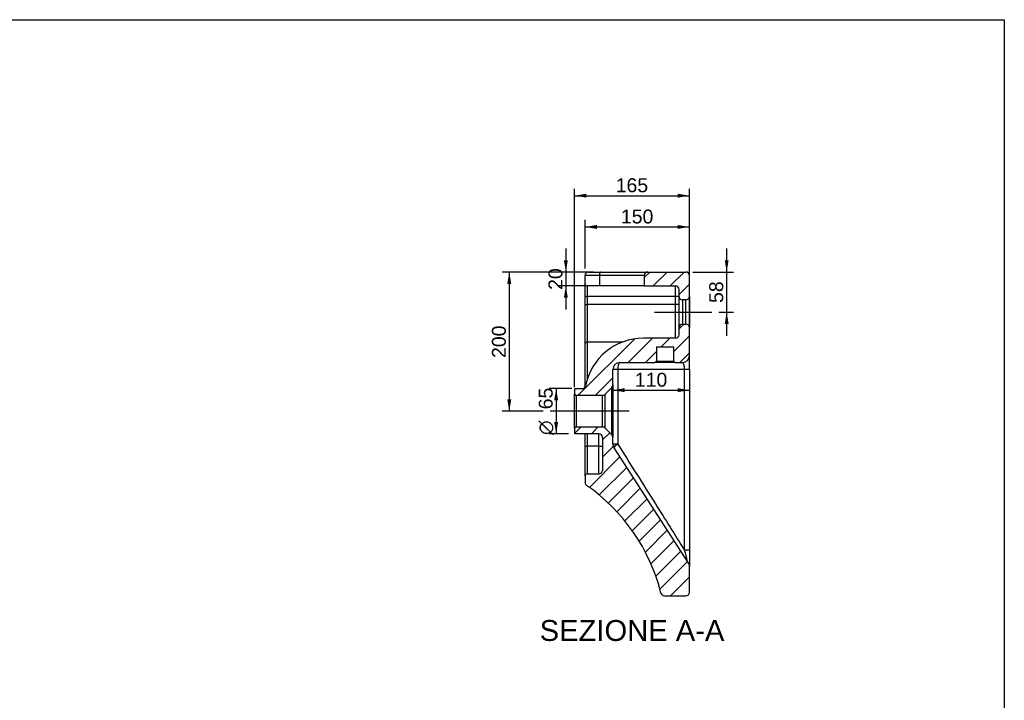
# Model space of a CAD drawing. Header units: millimetres. Extents: x 11 to 305, y 7 to 203.
# Tile 2 of 2: x 143 to 284, y 105 to 203. Entities that reach past the tile are written whole.
import ezdxf
from ezdxf.enums import TextEntityAlignment as Align
from ezdxf.lldxf.tags import DXFTag

# ---------------------------------------------------------------- set-up
doc = ezdxf.new("R2010")
doc.units = ezdxf.units.MM
for name, color, linetype in [('1', 7, 'Continuous'), ('Default', 7, 'Continuous'), ('LAVABO_BUTTERFLY', 7, 'Continuous')]:
    doc.layers.add(name, color=color, linetype=linetype)
doc.styles.add('SEACAD_Arial', font='arial.ttf')
doc.styles.add('SEACAD_Solid_Edge_ANSI1_Symbols', font='semeca1.ttf')
tags = doc.linetypes.add('CENTER2', pattern=[28.575000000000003, 19.05, -3.175, 3.175, -3.175]).pattern_tags.tags
tags[10:11] = [DXFTag(74, 4), DXFTag(75, 0), DXFTag(340, '0'), DXFTag(46, 0.0), DXFTag(50, 0.0), DXFTag(44, 0.0), DXFTag(45, 0.0)]
tags[8:9] = [DXFTag(74, 4), DXFTag(75, 0), DXFTag(340, '0'), DXFTag(46, 0.0), DXFTag(50, 0.0), DXFTag(44, 0.0), DXFTag(45, 0.0)]
tags[6:7] = [DXFTag(74, 4), DXFTag(75, 0), DXFTag(340, '0'), DXFTag(46, 0.0), DXFTag(50, 0.0), DXFTag(44, 0.0), DXFTag(45, 0.0)]
tags[4:5] = [DXFTag(74, 4), DXFTag(75, 0), DXFTag(340, '0'), DXFTag(46, 0.0), DXFTag(50, 0.0), DXFTag(44, 0.0), DXFTag(45, 0.0)]
doc.dimstyles.new('ISO_PALLINATURA', dxfattribs={"dimtxt": 2, "dimasz": 1.7, "dimexe": 1, "dimexo": 1, "dimgap": 1, "dimtad": 1, "dimlfac": 10, "dimtxsty": 'SEACAD_Arial', "dimblk1": '_SE_FILLED', "dimblk2": '_SE_FILLED', "dimsah": 1, "dimcen": 1, "dimadec": 0, "dimazin": 0, "dimtfac": 1, "dimtmove": 0, "dimatfit": 3, "dimfxl": 1, "dimtolj": 1, "dimarcsym": 0})
pattern_1 = [(45.00000936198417, (0, 0), (-1.237437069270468, 1.237436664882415), [])]

# ---------------------------------------------------------------- blocks, each defined once
blk = doc.blocks.new('SEANNOT_GROUP2')
at = {"layer": 'Default', "color": 7, "linetype": 'CENTER2'}
blk.add_line((230.456579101, 146.5931120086), (219.1101324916, 146.5931120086), dxfattribs=at)
blk = doc.blocks.new('SEANNOT_GROUP3')
at = {"layer": 'Default', "color": 7, "linetype": 'CENTER2'}
blk.add_line((234.1101324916, 160.8431120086), (242.3226173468, 160.8431120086), dxfattribs=at)
blk = doc.blocks.new('SE6')
at = {"layer": 'LAVABO_BUTTERFLY', "linetype": 'Continuous'}
h = blk.add_hatch(dxfattribs=at)
h.set_pattern_fill('ANSI31', scale=0.5511811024, angle=9.362e-06, style=0)
h.set_pattern_definition(pattern_1)
edge = h.paths.add_edge_path()
edge.add_line((238.6101324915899, 166.5931120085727), (233.1101324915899, 166.5931120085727))
edge.add_arc((233.1101324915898, 166.0931120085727), 0.5, 90, 180)
edge.add_line((232.6101324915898, 166.0931120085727), (232.6101324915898, 164.5931120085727))
edge.add_line((232.6101324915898, 164.5931120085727), (237.1101324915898, 164.5931120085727))
edge.add_arc((237.1101324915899, 164.0931120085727), 0.5, 0, 90, ccw=False)
edge.add_line((237.6101324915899, 164.0931120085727), (237.6101324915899, 163.0931120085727))
edge.add_arc((238.1101324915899, 163.0931120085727), 0.5, 180, 270)
edge.add_line((238.1101324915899, 162.5931120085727), (238.6101324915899, 162.5931120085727))
edge.add_arc((238.6101324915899, 163.0931120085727), 0.5, 270, 360)
edge.add_line((239.1101324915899, 163.0931120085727), (239.1101324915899, 166.0931120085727))
edge.add_arc((238.6101324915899, 166.0931120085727), 0.5, 0, 90)
h = blk.add_hatch(dxfattribs=at)
h.set_pattern_fill('ANSI31', scale=0.5511811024, angle=9.362e-06, style=0)
h.set_pattern_definition(pattern_1)
edge = h.paths.add_edge_path()
edge.add_line((222.6101324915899, 149.7431120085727), (222.6101324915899, 149.0431120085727))
edge.add_arc((222.8101324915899, 149.0431120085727), 0.2, 180, 270)
edge.add_line((222.8101324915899, 148.8431120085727), (226.6030257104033, 148.8431120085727))
edge.add_arc((226.6030257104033, 149.3431120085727), 0.5, 270, 315)
edge.add_line((226.9565791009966, 148.9895586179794), (227.9636858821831, 149.9966653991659))
edge.add_arc((227.6101324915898, 150.3502187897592), 0.5, 315.0000000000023, 360)
edge.add_line((228.1101324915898, 150.3502187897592), (228.1101324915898, 152.5931120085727))
edge.add_arc((229.1101324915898, 152.5931120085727), 1, 90, 180, ccw=False)
edge.add_line((229.1101324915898, 153.5931120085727), (234.1601324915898, 153.5931120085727))
edge.add_arc((234.1601324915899, 153.7931120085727), 0.2, 270, 360)
edge.add_line((234.3601324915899, 153.7931120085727), (234.3601324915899, 155.8431120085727))
edge.add_line((234.3601324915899, 155.8431120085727), (236.8601324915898, 155.8431120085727))
edge.add_line((236.8601324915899, 155.8431120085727), (236.8601324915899, 153.7931120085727))
edge.add_arc((237.0601324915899, 153.7931120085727), 0.2, 180, 270)
edge.add_line((237.0601324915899, 153.5931120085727), (238.1101324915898, 153.5931120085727))
edge.add_arc((238.1101324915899, 154.5931120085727), 1, 270, 360)
edge.add_line((239.1101324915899, 154.5931120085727), (239.1101324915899, 158.5931120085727))
edge.add_arc((238.6101324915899, 158.5931120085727), 0.5, 0, 90)
edge.add_line((238.6101324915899, 159.0931120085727), (238.1101324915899, 159.0931120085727))
edge.add_arc((238.1101324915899, 158.5931120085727), 0.5, 90, 180)
edge.add_line((237.6101324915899, 158.5931120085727), (237.6101324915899, 157.5931120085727))
edge.add_arc((237.1101324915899, 157.5931120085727), 0.5, 270, 360, ccw=False)
edge.add_line((237.1101324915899, 157.0931120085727), (232.5177183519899, 157.0931120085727))
edge.add_arc((232.5177183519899, 148.5931120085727), 8.5, 90, 168.7877285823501)
edge.add_arc((223.6894965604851, 150.3431120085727), 0.5, 270, 348.78772858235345, ccw=False)
edge.add_line((223.6894965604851, 149.8431120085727), (222.7101324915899, 149.8431120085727))
edge.add_arc((222.7101324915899, 149.7431120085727), 0.1, 90, 180)
h = blk.add_hatch(dxfattribs=at)
h.set_pattern_fill('ANSI31', scale=0.5511811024, angle=9.362e-06, style=0)
h.set_pattern_definition(pattern_1)
edge = h.paths.add_edge_path()
edge.add_line((235.5029777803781, 120.0931120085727), (238.6101324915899, 120.0931120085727))
edge.add_arc((238.6101324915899, 120.5931120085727), 0.5, 270, 360)
edge.add_line((239.1101324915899, 120.5931120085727), (239.1101324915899, 124.2973334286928))
edge.add_arc((238.1101324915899, 124.2973334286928), 1, 0, 32.90451860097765)
edge.add_line((238.949709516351, 124.8405740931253), (228.2705554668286, 141.3451787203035))
edge.add_arc((229.1101324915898, 141.888419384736), 1, 180, 212.904518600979, ccw=False)
edge.add_line((228.1101324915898, 141.888419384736), (228.1101324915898, 142.8360052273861))
edge.add_arc((227.6101324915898, 142.8360052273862), 0.5, 0, 44.9999999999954)
edge.add_line((227.9636858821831, 143.1895586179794), (226.9565791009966, 144.1966653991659))
edge.add_arc((226.6030257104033, 143.8431120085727), 0.5, 45, 90)
edge.add_line((226.6030257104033, 144.3431120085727), (222.8101324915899, 144.3431120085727))
edge.add_arc((222.8101324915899, 144.1431120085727), 0.2, 90, 180)
edge.add_line((222.6101324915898, 144.1431120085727), (222.6101324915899, 143.4431120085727))
edge.add_arc((222.7101324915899, 143.4431120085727), 0.1, 180, 270)
edge.add_line((222.7101324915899, 143.3431120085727), (226.1101324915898, 143.3431120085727))
edge.add_arc((226.1101324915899, 142.8431120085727), 0.5, 0, 90, ccw=False)
edge.add_line((226.6101324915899, 142.8431120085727), (226.6101324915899, 138.0931120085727))
edge.add_arc((226.1101324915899, 138.0931120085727), 0.5, 270, 360, ccw=False)
edge.add_line((226.1101324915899, 137.5931120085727), (224.4101324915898, 137.5931120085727))
edge.add_arc((224.4101324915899, 137.2931120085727), 0.3, 90, 180)
edge.add_line((224.1101324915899, 137.2931120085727), (224.1101324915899, 136.3559970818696))
edge.add_arc((224.6101324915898, 136.3559970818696), 0.5, 180, 235.1909545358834)
edge.add_arc((209.0267991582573, 113.9420703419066), 26.79879831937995, 14.101394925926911, 55.19095453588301, ccw=False)
edge.add_arc((235.5029777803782, 120.5931120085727), 0.5, 194.1013949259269, 269.9999999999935)
at = {"layer": 'LAVABO_BUTTERFLY', "color": 7, "linetype": 'Continuous'}
for p, q in [((226.1681789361, 166.0931120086), (224.1101324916, 166.0931120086)), ((224.1101324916, 164.8931120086), (224.1101324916, 166.0931120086)), ((224.6101324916, 166.5931120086), (226.3251711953, 166.5931120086)), ((232.6101324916, 166.0931120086), (226.1681789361, 166.0931120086)), ((226.1681789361, 166.0931120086), (226.1681789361, 164.5931120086)), ((226.3251711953, 166.5931120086), (233.1101324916, 166.5931120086)), ((232.6101324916, 166.0931120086), (232.6101324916, 164.5931120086)), ((233.1101324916, 166.5931120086), (238.6101324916, 166.5931120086)), ((239.1101324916, 163.0931120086), (239.1101324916, 166.0931120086)), ((224.1101324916, 163.1699459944), (224.1101324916, 164.8931120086)), ((224.4101324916, 164.5931120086), (224.4101324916, 163.0931120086)), ((226.1681789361, 164.5931120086), (224.4101324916, 164.5931120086)), ((232.6101324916, 164.5931120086), (226.1681789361, 164.5931120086)), ((232.6101324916, 164.5931120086), (237.1101324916, 164.5931120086)), ((237.1101324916, 163.0931120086), (237.1101324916, 164.5931120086)), ((224.1101324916, 161.9480520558), (224.1101324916, 163.1699459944)), ((224.4101324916, 163.0931120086), (224.4101324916, 161.9480520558)), ((237.1101324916, 163.0931120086), (224.4101324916, 163.0931120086)), ((237.1101324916, 161.9480520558), (237.1101324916, 163.0931120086)), ((237.6101324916, 163.0931120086), (237.6101324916, 164.0931120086)), ((237.6101324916, 158.5931120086), (237.6101324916, 163.0931120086)), ((239.1101324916, 163.0931120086), (239.1101324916, 158.5931120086)), ((224.1101324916, 156.3169107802), (224.1101324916, 161.9480520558)), ((224.1101324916, 161.9480520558), (224.4101324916, 161.9480520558)), ((224.4101324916, 161.9480520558), (224.4101324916, 156.548327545)), ((237.1101324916, 161.9480520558), (224.4101324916, 161.9480520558)), ((237.1101324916, 157.0931120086), (237.1101324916, 161.9480520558)), ((237.6101324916, 161.9480520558), (237.1101324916, 161.9480520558)), ((238.1101324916, 162.5931120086), (238.1101324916, 159.0931120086)), ((238.6101324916, 162.5931120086), (238.1101324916, 162.5931120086)), ((238.6101324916, 159.0931120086), (238.6101324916, 162.5931120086)), ((237.6101324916, 157.5931120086), (237.6101324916, 158.5931120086)), ((238.1101324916, 159.0931120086), (238.6101324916, 159.0931120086)), ((239.1101324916, 154.5931120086), (239.1101324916, 158.5931120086)), ((237.1101324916, 157.0931120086), (232.517718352, 157.0931120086)), ((224.1101324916, 150.0728058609), (224.1101324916, 156.3169107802)), ((224.4101324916, 156.548327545), (224.4101324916, 151.1459636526)), ((224.4101324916, 156.548327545), (229.5236332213, 156.548327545)), ((234.3601324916, 155.8431120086), (234.3601324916, 153.7931120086)), ((234.3601324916, 155.8431120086), (236.8601324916, 155.8431120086)), ((236.8601324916, 153.7931120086), (236.8601324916, 155.8431120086)), ((239.1101324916, 152.5931120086), (239.1101324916, 154.5931120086)), ((229.1101324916, 153.5931120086), (234.1601324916, 153.5931120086)), ((237.0601324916, 153.5931120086), (234.1601324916, 153.5931120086)), ((234.3601324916, 153.7931120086), (236.8601324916, 153.7931120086)), ((237.0601324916, 153.5931120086), (238.1101324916, 153.5931120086)), ((228.8069288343, 152.5931120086), (228.1101324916, 152.5931120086)), ((228.1101324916, 150.3502187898), (228.1101324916, 152.5931120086)), ((228.8069288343, 152.5931120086), (228.8069288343, 141.881665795)), ((238.4133361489, 152.5931120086), (228.8069288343, 152.5931120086)), ((238.4133361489, 126.6198580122), (238.4133361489, 152.5931120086)), ((239.1101324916, 152.5931120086), (238.4133361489, 152.5931120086)), ((239.1101324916, 152.5931120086), (239.1101324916, 126.6198580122)), ((227.9636858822, 149.9966653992), (226.956579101, 148.989558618)), ((227.9636858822, 143.189558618), (227.9636858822, 149.9966653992)), ((228.1101324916, 150.3502187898), (228.1101324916, 142.8360052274)), ((222.6101324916, 149.7431120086), (222.6101324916, 149.0431120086)), ((222.6101324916, 144.1431120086), (222.6101324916, 149.0431120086)), ((222.7101324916, 149.8431120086), (223.6894965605, 149.8431120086)), ((222.8101324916, 148.8431120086), (222.8101324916, 144.3431120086)), ((226.6030257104, 148.8431120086), (222.8101324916, 148.8431120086)), ((226.6030257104, 144.3431120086), (226.6030257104, 148.8431120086)), ((226.956579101, 148.989558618), (226.956579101, 144.1966653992)), ((222.8101324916, 144.3431120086), (226.6030257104, 144.3431120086)), ((222.6101324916, 144.1431120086), (222.6101324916, 143.4431120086)), ((226.1101324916, 143.3431120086), (222.7101324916, 143.3431120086)), ((224.1101324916, 141.5931120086), (224.1101324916, 143.3431120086)), ((224.4101324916, 143.3431120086), (224.4101324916, 141.5931120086)), ((226.1101324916, 141.5931120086), (226.1101324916, 143.3431120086)), ((226.956579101, 144.1966653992), (227.9636858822, 143.189558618)), ((224.1101324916, 137.2931120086), (224.1101324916, 141.5931120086)), ((224.1101324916, 141.5931120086), (224.4101324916, 141.5931120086)), ((224.4101324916, 141.5931120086), (224.4101324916, 137.5931120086)), ((226.1101324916, 141.5931120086), (224.4101324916, 141.5931120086)), ((226.1101324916, 137.5931120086), (226.1101324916, 141.5931120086)), ((226.1101324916, 141.5931120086), (226.6101324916, 141.5931120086)), ((226.6101324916, 142.8431120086), (226.6101324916, 138.0931120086)), ((228.1101324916, 141.8884193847), (228.1101324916, 142.8360052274)), ((228.8069288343, 141.881665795), (228.1101552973, 141.881665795)), ((238.9497095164, 124.8405740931), (228.2705554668, 141.3451787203)), ((224.1101324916, 137.2931120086), (224.1101324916, 136.3559970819)), ((224.4101324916, 137.5931120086), (226.1101324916, 137.5931120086)), ((239.1101324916, 126.6198580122), (238.4133361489, 126.6198580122)), ((239.1101324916, 126.6198580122), (239.1101324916, 124.3017080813)), ((239.1101324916, 120.5931120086), (239.1101324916, 124.2973334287)), ((235.5029777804, 120.0931120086), (238.6101324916, 120.0931120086))]:
    blk.add_line(p, q, dxfattribs=at)
for centre, radius, start, end in [((224.6101324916, 166.0931120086), 0.5, 90, 180), ((233.1101324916, 166.0931120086), 0.5000000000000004, 90, 180), ((238.6101324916, 166.0931120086), 0.5000000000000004, 0, 90), ((224.4101324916, 164.8931120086), 0.3, 180, 270), ((237.1101324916, 164.0931120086), 0.5000000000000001, 0, 90), ((238.1101324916, 163.0931120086), 0.4999999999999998, 180, 270), ((238.6101324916, 163.0931120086), 0.4999999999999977, 270, 0), ((238.1101324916, 158.5931120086), 0.5000000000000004, 90, 180), ((238.6101324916, 158.5931120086), 0.5000000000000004, 0, 90), ((232.517718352, 148.5931120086), 8.5, 90, 168.7877285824), ((237.1101324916, 157.5931120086), 0.5000000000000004, 270, 0), ((238.1101324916, 154.5931120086), 1.000000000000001, 270, 0), ((229.1101324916, 152.5931120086), 1, 90, 180), ((234.1601324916, 153.7931120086), 0.2000000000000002, 270, 0), ((237.0601324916, 153.7931120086), 0.2000000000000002, 180, 270), ((223.6894965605, 150.3431120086), 0.5000000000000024, 270, 348.7877285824), ((227.6101324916, 150.3502187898), 0.4999999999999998, 315, 0), ((222.7101324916, 149.7431120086), 0.1000000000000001, 90, 180), ((222.8101324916, 149.0431120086), 0.2000000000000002, 180, 270), ((226.6030257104, 149.3431120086), 0.4999999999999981, 270, 315), ((222.8101324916, 144.1431120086), 0.1999999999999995, 90, 180), ((226.6030257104, 143.8431120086), 0.5000000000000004, 45, 90), ((222.7101324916, 143.4431120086), 0.1000000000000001, 180, 270), ((226.1101324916, 142.8431120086), 0.5000000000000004, 0, 90), ((227.6101324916, 142.8360052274), 0.5000000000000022, 0, 45), ((229.1101324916, 141.8884193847), 1.000000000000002, 180, 212.904518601), ((224.4101324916, 137.2931120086), 0.3000000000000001, 90, 180), ((226.1101324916, 138.0931120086), 0.5000000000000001, 270, 0), ((224.6101324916, 136.3559970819), 0.4999999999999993, 180, 235.1909545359), ((209.0267991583, 113.9420703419), 26.79879831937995, 14.1013949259, 55.1909545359), ((213.8717922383, 119.4951158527), 25.55482984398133, 12.5847497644, 16.18872782), ((238.1101324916, 124.2973334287), 1.000000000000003, 0, 32.904518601), ((209.0267991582, 113.9420703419), 26.79879831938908, 14.10236948, 15.8784614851), ((235.5029777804, 120.5931120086), 0.5000000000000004, 194.1013949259, 270), ((238.6101324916, 120.5931120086), 0.5000000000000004, 270, 0)]:
    blk.add_arc(centre, radius, start, end, dxfattribs=at)
for centre, major_axis, ratio, start_param, end_param in [((226.3251711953, 166.0931120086), (3.061616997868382e-17, 0.4999999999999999), 0.3139845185, 2e-16, 1.570796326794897), ((224.4101324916, 156.3169107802), (-0.2999999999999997, 5.569484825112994e-15), 0.7713892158, 4.712388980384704, 6.283185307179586), ((229.1101324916, 152.5931120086), (-2.142900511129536e-15, -1.000000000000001), 0.3032036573, 3.141592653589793, 4.712388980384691), ((238.1101324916, 152.5931120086), (-6.123233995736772e-17, -1.000000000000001), 0.3032036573, 1.570796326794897, 3.141592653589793), ((229.1101324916, 141.881665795), (0.8462737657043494, 0.5327482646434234), 0.1671267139, 1.83029216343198, 3.056311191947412)]:
    blk.add_ellipse(centre, major_axis=major_axis, ratio=ratio, start_param=start_param, end_param=end_param, dxfattribs=at)
for points, knots in [([(224.1101324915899, 163.169945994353), (224.1101324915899, 163.167541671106), (224.1106065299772, 163.1650832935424), (224.1124862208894, 163.1602418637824), (224.1138911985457, 163.1578299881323), (224.1195104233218, 163.1506215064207), (224.1251490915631, 163.1458632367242), (224.1471011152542, 163.1322076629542), (224.1690282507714, 163.1236275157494), (224.2101535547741, 163.1128308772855), (224.2254724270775, 163.1095116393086), (224.2581694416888, 163.1037410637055), (224.2754795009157, 163.1012853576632), (224.3120502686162, 163.0972577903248), (224.3313553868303, 163.0956984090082), (224.3702261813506, 163.0936393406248), (224.3900014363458, 163.0931120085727), (224.4101324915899, 163.0931120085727)], [0, 0, 0, 0, 0.0625000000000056, 0.0625000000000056, 0.1250000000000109, 0.1250000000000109, 0.2500000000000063, 0.2500000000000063, 0.5000000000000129, 0.5000000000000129, 0.6250000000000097, 0.6250000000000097, 0.7500000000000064, 0.7500000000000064, 0.8750000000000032, 0.8750000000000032, 1, 1, 1, 1]), ([(237.6101324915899, 162.955279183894), (237.6101324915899, 162.9922060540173), (237.5582981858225, 163.0280846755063), (237.3756570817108, 163.0783459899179), (237.2447255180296, 163.0931120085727), (237.1101324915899, 163.0931120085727)], [0, 0, 0, 0, 0.5, 0.5, 1, 1, 1, 1]), ([(228.8069288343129, 141.8816657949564), (229.695369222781, 140.4703729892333), (230.583785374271, 139.0590633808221), (231.4721790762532, 137.6477382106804), (232.3906238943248, 136.1886730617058), (233.309044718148, 134.7295912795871), (234.2274433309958, 133.2704941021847), (235.6227903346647, 131.0536496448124), (237.0180861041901, 128.8367696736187), (238.4133361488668, 126.6198580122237)], [0, 0, 0, 0, 0.27742746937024, 0.27742746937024, 0.27742746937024, 0.5642392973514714, 0.5642392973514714, 0.5642392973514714, 1, 1, 1, 1])]:
    blk.add_open_spline(points, degree=3, knots=knots, dxfattribs=at)
blk = doc.blocks.new('DMBLK274')
at = {"layer": 'Default', "linetype": 'Continuous'}
for points in [[(224.3101325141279, 177.8453754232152), (222.6101324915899, 177.5620420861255), (224.3101325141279, 177.2787087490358)], [(237.4101323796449, 177.8453754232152), (237.4101323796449, 177.2787087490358), (239.1101324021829, 177.5620420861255)]]:
    blk.add_hatch(color=7, dxfattribs=at).paths.add_polyline_path(points)
at = {"layer": 'Default', "color": 7, "linetype": 'Continuous'}
for p, q in [((222.6101324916, 150.0431120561), (222.6101324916, 178.5620421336)), ((239.1101324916, 153.5931120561), (239.1101324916, 178.5620421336)), ((222.6101324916, 177.5620420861), (239.1101324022, 177.5620420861))]:
    blk.add_line(p, q, dxfattribs=at)
at = {"layer": 'Default', "color": 7, "linetype": 'Continuous', "style": 'SEACAD_Arial'}
blk.add_text('165', height=2, dxfattribs=at).set_placement((228.5123063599, 180.0620420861), align=Align.TOP_LEFT)
blk = doc.blocks.new('_SE_FILLED')
at = {"color": 0}
blk.add_line((0, 0), (-1, 0), dxfattribs=at)
blk.add_solid([(0, 0), (-1, -0.1665), (-1, 0.1665), (0, 0)], dxfattribs=at)
blk = doc.blocks.new('DMBLK275')
at = {"layer": 'Default', "linetype": 'Continuous'}
for points in [[(225.8101325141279, 173.3533122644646), (224.1101324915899, 173.069978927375), (225.8101325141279, 172.7866455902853)], [(237.4101321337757, 173.3533122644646), (237.4101321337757, 172.7866455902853), (239.1101321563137, 173.069978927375)]]:
    blk.add_hatch(color=7, dxfattribs=at).paths.add_polyline_path(points)
at = {"layer": 'Default', "color": 7, "linetype": 'Continuous'}
for p, q in [((224.1101324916, 167.0931119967), (224.1101324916, 174.0699789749)), ((239.1101324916, 167.0931120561), (239.1101324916, 174.0699789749)), ((224.1101324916, 173.0699789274), (239.1101321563, 173.0699789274))]:
    blk.add_line(p, q, dxfattribs=at)
at = {"layer": 'Default', "color": 7, "linetype": 'Continuous', "style": 'SEACAD_Arial'}
blk.add_text('150', height=2, dxfattribs=at).set_placement((229.262306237, 175.5699789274), align=Align.TOP_LEFT)
blk = doc.blocks.new('DMBLK276')
at = {"layer": 'Default', "linetype": 'Continuous'}
for points in [[(244.7416975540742, 168.2931120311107), (244.1750308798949, 168.2931120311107), (244.4583642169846, 166.5931120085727)], [(244.7416975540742, 159.1431119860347), (244.4583642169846, 160.8431120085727), (244.1750308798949, 159.1431119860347)]]:
    blk.add_hatch(color=7, dxfattribs=at).paths.add_polyline_path(points)
at = {"layer": 'Default', "color": 7, "linetype": 'Continuous'}
for p, q in [((244.458364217, 169.9931120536), (244.458364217, 157.4431117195)), ((239.6101325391, 166.5931120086), (245.4583642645, 166.5931120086)), ((243.3226173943, 160.8431120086), (245.4583642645, 160.8431120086))]:
    blk.add_line(p, q, dxfattribs=at)
at = {"layer": 'Default', "color": 7, "linetype": 'Continuous', "style": 'SEACAD_Arial'}
blk.add_text('58', height=2, rotation=90, dxfattribs=at).set_placement((241.958364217, 162.1528946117), align=Align.TOP_LEFT)
blk = doc.blocks.new('DMBLK277')
at = {"layer": 'Default', "linetype": 'Continuous'}
for points in [[(212.9384328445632, 164.8931119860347), (213.5050995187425, 164.8931119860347), (213.2217661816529, 166.5931120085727)], [(212.9384328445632, 148.2931124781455), (213.2217661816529, 146.5931124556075), (213.5050995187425, 148.2931124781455)]]:
    blk.add_hatch(color=7, dxfattribs=at).paths.add_polyline_path(points)
at = {"layer": 'Default', "color": 7, "linetype": 'Continuous'}
for p, q in [((225.3251711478, 166.5931120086), (212.2217661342, 166.5931120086)), ((213.2217661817, 166.5931120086), (213.2217661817, 146.5931124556)), ((218.1101324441, 146.5931120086), (212.2217661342, 146.5931120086))]:
    blk.add_line(p, q, dxfattribs=at)
at = {"layer": 'Default', "color": 7, "linetype": 'Continuous', "style": 'SEACAD_Arial'}
blk.add_text('200', height=2, rotation=90, dxfattribs=at).set_placement((210.7217661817, 154.2452861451), align=Align.TOP_LEFT)
blk = doc.blocks.new('DMBLK278')
at = {"layer": 'Default', "linetype": 'Continuous'}
for points in [[(219.6704441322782, 148.1431119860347), (220.2371108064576, 148.1431119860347), (219.9537774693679, 149.8431120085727)], [(219.6704441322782, 145.0431118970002), (219.9537774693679, 143.3431118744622), (220.2371108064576, 145.0431118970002)]]:
    blk.add_hatch(color=7, dxfattribs=at).paths.add_polyline_path(points)
at = {"layer": 'Default', "color": 7, "linetype": 'Continuous'}
for p, q in [((222.1998144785, 149.8431120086), (218.9537774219, 149.8431120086)), ((219.9537774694, 149.8431120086), (219.9537774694, 143.3431118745)), ((221.7101324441, 143.3431120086), (218.9537774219, 143.3431120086))]:
    blk.add_line(p, q, dxfattribs=at)
for s, style, p in [('65', 'SEACAD_Arial', (217.4537774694, 146.8682454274)), ('O', 'SEACAD_Solid_Edge_ANSI1_Symbols', (217.4537774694, 143.187543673))]:
    blk.add_text(s, height=2, rotation=90, dxfattribs=dict(at, style=style)).set_placement(p, align=Align.TOP_LEFT)
blk = doc.blocks.new('DMBLK279')
at = {"layer": 'Default', "linetype": 'Continuous'}
for points in [[(229.8101325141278, 149.3355782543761), (229.8101325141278, 149.9022449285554), (228.1101324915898, 149.6189115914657)], [(237.4101324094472, 149.3355782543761), (239.1101324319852, 149.6189115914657), (237.4101324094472, 149.9022449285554)]]:
    blk.add_hatch(color=7, dxfattribs=at).paths.add_polyline_path(points)
at = {"layer": 'Default', "color": 7, "linetype": 'Continuous'}
blk.add_line((228.1101324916, 149.6189115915), (239.110132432, 149.6189115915), dxfattribs=at)
at = {"layer": 'Default', "color": 7, "linetype": 'Continuous', "style": 'SEACAD_Arial'}
blk.add_text('110', height=2, dxfattribs=at).set_placement((231.2623063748, 152.1189115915), align=Align.TOP_LEFT)
blk = doc.blocks.new('DMBLK280')
at = {"layer": 'Default', "linetype": 'Continuous'}
for points in [[(221.0677501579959, 168.2931120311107), (221.3510834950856, 166.5931120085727), (221.6344168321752, 168.2931120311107)], [(221.0677501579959, 162.8931119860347), (221.6344168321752, 162.8931119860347), (221.3510834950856, 164.5931120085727)]]:
    blk.add_hatch(color=7, dxfattribs=at).paths.add_polyline_path(points)
at = {"layer": 'Default', "color": 7, "linetype": 'Continuous'}
for p, q in [((221.3510834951, 169.9931120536), (221.3510834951, 161.1931118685)), ((223.610132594, 166.5931120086), (220.3510834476, 166.5931120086)), ((224.2891556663, 164.5931120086), (220.3510834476, 164.5931120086))]:
    blk.add_line(p, q, dxfattribs=at)
at = {"layer": 'Default', "color": 7, "linetype": 'Continuous', "style": 'SEACAD_Arial'}
blk.add_text('20', height=2, rotation=90, dxfattribs=at).set_placement((218.8510834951, 164.0278945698), align=Align.TOP_LEFT)

msp = doc.modelspace()

# ---------------------------------------------------------------- linework, layer by layer
at = {"layer": '1', "color": 7, "linetype": 'Continuous'}
for p, q in [((10.8564131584, 202.8450125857), (284.3565875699, 202.8450125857)), ((284.3565875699, 202.8450125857), (284.3565875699, 7.2812665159))]:
    msp.add_line(p, q, dxfattribs=at)

# ---------------------------------------------------------------- block references
at = {"layer": 'Default'}
for name in ['SE6', 'SEANNOT_GROUP3', 'SEANNOT_GROUP2']:
    msp.add_blockref(name, (0, 0), dxfattribs=at)

# ---------------------------------------------------------------- texts
at = {"layer": 'Default', "color": 7, "linetype": 'Continuous', "style": 'SEACAD_Arial'}
msp.add_text('SEZIONE A-A', height=3, dxfattribs=at).set_placement((217.588393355, 116.5931120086), align=Align.TOP_LEFT)

# ---------------------------------------------------------------- dimensions: what is measured, and where the dimension line sits
at = {"layer": 'Default', "color": 7, "linetype": 'Continuous'}
for base, p1, p2, picture, middle in [((239.1101324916, 177.5620420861), (222.6101324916, 149.0431120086), (239.1101324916, 152.5931120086), 'DMBLK274', (230.8601324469, 177.5620420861)), ((239.1101324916, 173.0699789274), (224.1101324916, 164.8931120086), (239.1101324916, 166.0931120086), 'DMBLK275', (231.610132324, 173.0699789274)), ((239.1101324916, 149.6189115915), (228.1101324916, 150.3502187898), (239.1101324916, 152.5931120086), 'DMBLK279', (233.6101324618, 149.6189115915))]:
    dim = msp.add_linear_dim(base=base, p1=p1, p2=p2, text='\\A1;<>', dimstyle='ISO_PALLINATURA', dxfattribs=at)
    dim.commit()
    dim.dimension.update_dxf_attribs({"geometry": picture, "text_midpoint": middle, "dimtype": 160})
for base, p1, p2, text, picture, middle in [((221.3510834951, 164.5931120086), (226.3251711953, 166.5931120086), (225.2891557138, 164.5931120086), '\\A1;<>', 'DMBLK280', (221.3510834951, 165.5931119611)), ((213.2217661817, 146.5931120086), (226.3251711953, 166.5931120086), (219.1101324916, 146.5931120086), '\\A1;<>', 'DMBLK277', (213.2217661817, 156.5931122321)), ((219.9537774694, 143.3431120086), (223.199814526, 149.8431120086), (222.7101324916, 143.3431120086), '\\A1;%%C <>', 'DMBLK278', (219.9537774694, 146.5931119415))]:
    dim = msp.add_linear_dim(base=base, p1=p1, p2=p2, angle=90, text=text, dimstyle='ISO_PALLINATURA', dxfattribs=at)
    dim.commit()
    dim.dimension.update_dxf_attribs({"geometry": picture, "text_midpoint": middle, "dimtype": 160})
dim = msp.add_linear_dim(base=(244.458364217, 160.8431120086), p1=(238.6101324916, 166.5931120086), p2=(242.3226173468, 160.8431120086), angle=90, text='\\A1;<>', dimstyle='ISO_PALLINATURA', override={"dimdec": 0, "dimtdec": 0}, dxfattribs=at)
dim.commit()
dim.dimension.update_dxf_attribs({"geometry": 'DMBLK276', "text_midpoint": (244.458364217, 163.718112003), "dimtype": 160})

doc.saveas('drawing.dxf')
